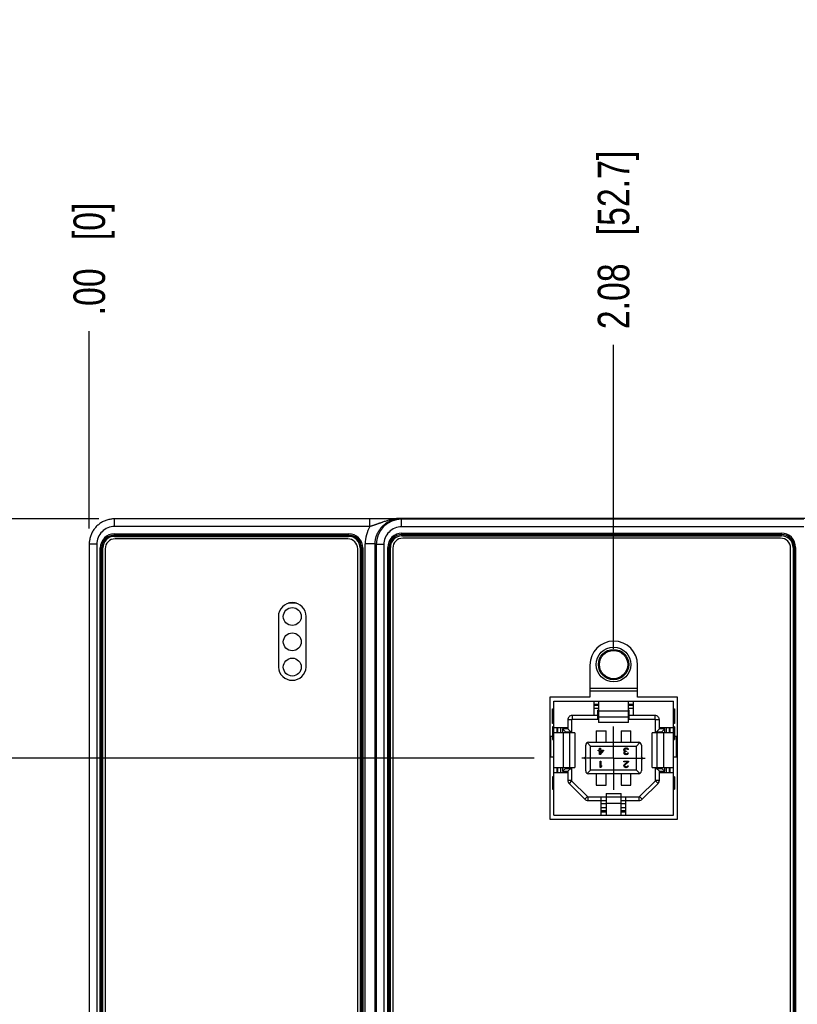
# Model space of a CAD drawing. Header units: inches. Extents: x 0 to 34, y 0 to 22.
# Tile 19 of 111: x 7 to 10, y 14.4 to 18.3. Entities that reach past the tile are written whole.
import ezdxf

# ---------------------------------------------------------------- set-up
doc = ezdxf.new("R2010")
doc.units = ezdxf.units.IN
doc.header["$LTSCALE"] = 1.87
doc.header["$MEASUREMENT"] = 0
doc.linetypes.add('CENTER', pattern=[0.6, 0.375, -0.075, 0.075, -0.075])
doc.layers.get('0').update_dxf_attribs({"linetype": 'CONTINUOUS'})
doc.layers.add('02___PRT_ALL_AXES', color=7, linetype='CONTINUOUS')
doc.layers.add('DIMENSIONS', color=7, linetype='CONTINUOUS')
doc.styles.get("Standard").update_dxf_attribs({"font": 'txt', "width": 0.8})
doc.dimstyles.new('DIMSTYLE_1', dxfattribs={"dimtxt": 0.125, "dimasz": 0.18, "dimexe": 0.125, "dimexo": 0.0625, "dimgap": 0.09, "dimtad": 0, "dimtih": 1, "dimtoh": 1, "dimzin": 4, "dimdsep": 46, "dimtxsty": 'STANDARD', "dimblk": '_FILLED', "dimblk1": '_FILLED', "dimblk2": '_FILLED', "dimcen": 0.09, "dimadec": 0, "dimazin": 0, "dimtp": 0.01, "dimtm": 0.01, "dimtfac": 1, "dimtofl": 0, "dimtmove": 0, "dimatfit": 3, "dimldrblk": '_FILLED', "dimfxl": 1, "dimtolj": 1, "dimtzin": 4, "dimarcsym": 0})

# ---------------------------------------------------------------- blocks, each defined once
blk = doc.blocks.new('*D15')
at = {"layer": 'DIMENSIONS', "color": 2, "linetype": 'CONTINUOUS'}
blk.add_line((8.9974, 15.3523), (6.549, 15.3523), dxfattribs=at)
at = {"layer": 'DIMENSIONS', "color": 2, "linetype": 'CONTINUOUS', "insert": (6.4865, 15.4148), "char_height": 0.125, "width": 0.825, "attachment_point": 3, "rotation": 0, "line_spacing_factor": 0.9}
blk.add_mtext('.95{\\Ftxt.shx;\\W1.000000;\\H0.125000; }[24]', dxfattribs=at)
blk = doc.blocks.new('_FILLED')
at = {"color": 0, "linetype": 'BYBLOCK'}
blk.add_solid([(0, 0), (-1, 0.174), (-1, -0.174)], dxfattribs=at)
blk = doc.blocks.new('*D16')
at = {"layer": 'DIMENSIONS', "color": 2, "linetype": 'CONTINUOUS'}
blk.add_line((7.274, 16.2988), (6.549, 16.2988), dxfattribs=at)
at = {"layer": 'DIMENSIONS', "color": 2, "linetype": 'CONTINUOUS', "insert": (6.4865, 16.3613), "char_height": 0.125, "width": 0.725, "attachment_point": 3, "rotation": 0, "line_spacing_factor": 0.9}
blk.add_mtext('.00{\\Ftxt.shx;\\W1.000000;\\H0.125000; }[0]', dxfattribs=at)
blk = doc.blocks.new('*D17')
at = {"layer": 'DIMENSIONS', "color": 2, "linetype": 'CONTINUOUS'}
blk.add_line((8.841, 13.5195), (6.549, 13.5195), dxfattribs=at)
at = {"layer": 'DIMENSIONS', "color": 2, "linetype": 'CONTINUOUS', "insert": (6.4865, 13.582), "char_height": 0.125, "width": 1.125, "attachment_point": 3, "rotation": 0, "line_spacing_factor": 0.9}
blk.add_mtext('2.78{\\Ftxt.shx;\\W1.000000;\\H0.125000; }[70.6]', dxfattribs=at)
blk = doc.blocks.new('*D18')
at = {"layer": 'DIMENSIONS', "color": 2, "linetype": 'CONTINUOUS'}
for p, q in [((6.8709, 13.7801), (6.549, 13.7801)), ((6.9507, 13.6603), (6.8709, 13.7801)), ((7.5945, 13.6603), (6.9507, 13.6603))]:
    blk.add_line(p, q, dxfattribs=at)
at = {"layer": 'DIMENSIONS', "color": 2, "linetype": 'CONTINUOUS', "insert": (6.4865, 13.8426), "char_height": 0.125, "width": 0.925, "attachment_point": 3, "rotation": 0, "line_spacing_factor": 0.9}
blk.add_mtext('2.64{\\Ftxt.shx;\\W1.000000;\\H0.125000; }[67]', dxfattribs=at)
blk = doc.blocks.new('*D19')
at = {"layer": 'DIMENSIONS', "color": 2, "linetype": 'CONTINUOUS'}
blk.add_line((7.274, 12.8317), (6.4399, 12.8317), dxfattribs=at)
at = {"layer": 'DIMENSIONS', "color": 2, "linetype": 'CONTINUOUS', "insert": (6.3774, 12.8942), "char_height": 0.125, "width": 1.125, "attachment_point": 3, "rotation": 0, "line_spacing_factor": 0.9}
blk.add_mtext('3.47{\\Ftxt.shx;\\W1.000000;\\H0.125000; }[88.1]', dxfattribs=at)
blk = doc.blocks.new('*D20')
at = {"layer": 'DIMENSIONS', "color": 2, "linetype": 'CONTINUOUS'}
blk.add_line((9.3115, 15.7849), (9.3115, 16.9873), dxfattribs=at)
at = {"layer": 'DIMENSIONS', "color": 2, "linetype": 'CONTINUOUS', "insert": (9.249, 17.0498), "char_height": 0.125, "width": 1.125, "attachment_point": 1, "rotation": 90, "line_spacing_factor": 0.9}
blk.add_mtext('2.08{\\Ftxt.shx;\\W1.000000;\\H0.125000; }[52.7]', dxfattribs=at)
blk = doc.blocks.new('*D21')
at = {"layer": 'DIMENSIONS', "color": 2, "linetype": 'CONTINUOUS'}
blk.add_line((7.2365, 16.2613), (7.2365, 17.0421), dxfattribs=at)
at = {"layer": 'DIMENSIONS', "color": 2, "linetype": 'CONTINUOUS', "insert": (7.174, 17.1046), "char_height": 0.125, "width": 0.725, "attachment_point": 1, "rotation": 90, "line_spacing_factor": 0.9}
blk.add_mtext('.00{\\Ftxt.shx;\\W1.000000;\\H0.125000; }[0]', dxfattribs=at)
blk = doc.blocks.new('*D22')
at = {"layer": 'DIMENSIONS', "color": 2, "linetype": 'CONTINUOUS'}
blk.add_line((11.1846, 14.5132), (11.1846, 16.9873), dxfattribs=at)
at = {"layer": 'DIMENSIONS', "color": 2, "linetype": 'CONTINUOUS', "insert": (11.1221, 17.0498), "char_height": 0.125, "width": 1.225, "attachment_point": 1, "rotation": 90, "line_spacing_factor": 0.9}
blk.add_mtext('3.95{\\Ftxt.shx;\\W1.000000;\\H0.125000; }[100.3]', dxfattribs=at)
blk = doc.blocks.new('*D23')
at = {"layer": 'DIMENSIONS', "color": 2, "linetype": 'CONTINUOUS'}
blk.add_line((13.0446, 14.5132), (13.0446, 16.9873), dxfattribs=at)
at = {"layer": 'DIMENSIONS', "color": 2, "linetype": 'CONTINUOUS', "insert": (12.9821, 17.0498), "char_height": 0.125, "width": 1.225, "attachment_point": 1, "rotation": 90, "line_spacing_factor": 0.9}
blk.add_mtext('5.81{\\Ftxt.shx;\\W1.000000;\\H0.125000; }[147.5]', dxfattribs=at)
blk = doc.blocks.new('*D24')
at = {"layer": 'DIMENSIONS', "color": 2, "linetype": 'CONTINUOUS'}
blk.add_line((16.7646, 14.5132), (16.7646, 16.9873), dxfattribs=at)
at = {"layer": 'DIMENSIONS', "color": 2, "linetype": 'CONTINUOUS', "insert": (16.7021, 17.0498), "char_height": 0.125, "width": 1.025, "attachment_point": 1, "rotation": 90, "line_spacing_factor": 0.9}
blk.add_mtext('9.53{\\Ftxt.shx;\\W1.000000;\\H0.125000; }[242]', dxfattribs=at)
blk = doc.blocks.new('*D29')
at = {"layer": 'DIMENSIONS', "color": 2, "linetype": 'CONTINUOUS'}
blk.add_line((7.861, 13.2732), (6.549, 13.2732), dxfattribs=at)
at = {"layer": 'DIMENSIONS', "color": 2, "linetype": 'CONTINUOUS', "insert": (6.4865, 13.3357), "char_height": 0.125, "width": 1.125, "attachment_point": 3, "rotation": 0, "line_spacing_factor": 0.9}
blk.add_mtext('3.03{\\Ftxt.shx;\\W1.000000;\\H0.125000; }[76.9]', dxfattribs=at)

msp = doc.modelspace()

# ---------------------------------------------------------------- linework, layer by layer
at = {"color": 7, "linetype": 'CONTINUOUS'}
for p, q in [((7.3365, 16.2688), (7.3365, 16.2988)), ((8.3503, 16.2988), (7.3365, 16.2988)), ((8.347, 16.2688), (8.347, 16.2988)), ((8.3576, 16.2988), (8.3503, 16.2988)), ((8.3652, 16.2989), (8.3576, 16.2988)), ((8.373, 16.2989), (8.3652, 16.2989)), ((8.3809, 16.2989), (8.373, 16.2989)), ((8.3885, 16.299), (8.3809, 16.2989)), ((8.3954, 16.299), (8.3885, 16.299)), ((8.4016, 16.2991), (8.3954, 16.299)), ((8.4099, 16.2992), (8.4016, 16.2991)), ((8.4189, 16.2993), (8.4099, 16.2992)), ((8.4261, 16.2994), (8.4189, 16.2993)), ((8.4342, 16.2995), (8.4261, 16.2994)), ((8.452, 16.2998), (8.4342, 16.2995)), ((8.4525, 16.2998), (8.452, 16.2998)), ((8.4532, 16.2998), (8.4525, 16.2998)), ((8.4525, 16.2998), (8.4617, 16.2997)), ((17.8766, 16.2998), (8.4532, 16.2998)), ((8.4617, 16.2997), (8.468, 16.2996)), ((8.468, 16.2996), (8.4724, 16.2975)), ((8.4724, 16.2675), (8.4724, 16.2975)), ((10.0646, 16.2975), (8.4724, 16.2975)), ((8.347, 16.2688), (7.3365, 16.2688)), ((10.0646, 16.2675), (8.4724, 16.2675)), ((7.3363, 16.2295), (7.3363, 16.2397)), ((7.3363, 16.2397), (8.2631, 16.2397)), ((7.3363, 16.2348), (8.2631, 16.2348)), ((7.3363, 16.2345), (8.2631, 16.2345)), ((7.3363, 16.2295), (8.2631, 16.2295)), ((8.2595, 16.2199), (7.339, 16.2199)), ((8.2631, 16.2295), (8.2631, 16.2397)), ((8.4742, 16.2321), (8.4742, 16.2423)), ((8.4742, 16.2423), (9.976, 16.2423)), ((8.4742, 16.2374), (9.976, 16.2374)), ((8.4742, 16.237), (9.976, 16.237)), ((8.4742, 16.2321), (9.976, 16.2321)), ((9.9728, 16.2225), (8.4774, 16.2225)), ((9.976, 16.2321), (9.976, 16.2423)), ((7.2365, 16.1988), (7.2365, 12.9317)), ((7.2665, 16.1988), (7.2365, 16.1988)), ((7.2665, 16.1988), (7.2665, 12.9317)), ((7.2803, 12.9469), (7.2803, 16.1837)), ((7.2803, 16.1837), (7.2904, 16.1837)), ((7.2852, 12.9469), (7.2852, 16.1837)), ((7.2855, 12.9469), (7.2855, 16.1837)), ((7.2904, 12.9469), (7.2904, 16.1837)), ((7.2997, 16.1805), (7.2997, 12.95)), ((8.2988, 12.95), (8.2989, 16.1805)), ((8.3089, 16.1837), (8.3089, 12.9469)), ((8.3089, 16.1837), (8.3191, 16.1837)), ((8.3138, 16.1837), (8.3138, 12.9469)), ((8.3142, 16.1837), (8.3142, 12.9469)), ((8.3191, 16.1837), (8.3191, 12.9469)), ((8.3286, 12.9309), (8.3286, 16.1997)), ((8.368, 16.1997), (8.3286, 16.1997)), ((8.368, 12.9309), (8.368, 16.1997)), ((8.368, 16.1997), (8.3724, 16.1975)), ((8.3724, 16.1975), (8.3724, 12.9331)), ((8.4024, 16.1975), (8.3724, 16.1975)), ((8.4024, 16.1975), (8.4024, 12.9331)), ((8.4182, 12.9443), (8.4182, 16.1863)), ((8.4182, 16.1863), (8.4284, 16.1863)), ((8.4231, 12.9443), (8.4231, 16.1863)), ((8.4234, 12.9443), (8.4234, 16.1863)), ((8.4284, 12.9443), (8.4284, 16.1863)), ((8.438, 16.1831), (8.438, 12.9475)), ((10.0122, 12.9475), (10.0122, 16.1831)), ((10.0218, 16.1863), (10.0218, 12.9443)), ((10.0218, 16.1863), (10.032, 16.1863)), ((10.0267, 16.1863), (10.0267, 12.9443)), ((10.0271, 16.1863), (10.0271, 12.9443)), ((10.032, 16.1863), (10.032, 12.9443)), ((8.0566, 15.9648), (8.0235, 15.9648)), ((7.9849, 15.9123), (7.985, 15.7123)), ((8.0951, 15.7123), (8.0952, 15.9123)), ((9.2179, 15.7204), (9.2179, 15.5936)), ((9.4069, 15.5936), (9.4069, 15.7204)), ((9.0599, 15.5936), (9.0599, 15.111)), ((9.2179, 15.5936), (9.0599, 15.5936)), ((9.4069, 15.6272), (9.2179, 15.6272)), ((9.4069, 15.6172), (9.2179, 15.6172)), ((9.565, 15.5936), (9.4069, 15.5936)), ((9.565, 15.111), (9.565, 15.5936)), ((9.0748, 15.1268), (9.0748, 15.5778)), ((9.0748, 15.5778), (9.5482, 15.5778)), ((9.2328, 15.5778), (9.2328, 15.5204)), ((9.2328, 15.5653), (9.2524, 15.5653)), ((9.2328, 15.5613), (9.2524, 15.5613)), ((9.2524, 15.5778), (9.2524, 15.4924)), ((9.3705, 15.4924), (9.3705, 15.5778)), ((9.3705, 15.5653), (9.3902, 15.5653)), ((9.3705, 15.5613), (9.3902, 15.5613)), ((9.3902, 15.5204), (9.3902, 15.5778)), ((9.5482, 15.1268), (9.5482, 15.5778)), ((9.0702, 15.4889), (9.0702, 15.5476)), ((9.0702, 15.5476), (9.0748, 15.5476)), ((9.1472, 15.5204), (9.1472, 15.5054)), ((9.2491, 15.5204), (9.1472, 15.5204)), ((9.2328, 15.5495), (9.2524, 15.5495)), ((9.2491, 15.5054), (9.2491, 15.5416)), ((9.2524, 15.5416), (9.2491, 15.5416)), ((9.2524, 15.5298), (9.2491, 15.5298)), ((9.2524, 15.5392), (9.3705, 15.5392)), ((9.3705, 15.5141), (9.2524, 15.5141)), ((9.3705, 15.5495), (9.3902, 15.5495)), ((9.3739, 15.5416), (9.3705, 15.5416)), ((9.3739, 15.5298), (9.3705, 15.5298)), ((9.3739, 15.5054), (9.3739, 15.5416)), ((9.4758, 15.5204), (9.3739, 15.5204)), ((9.4758, 15.5054), (9.4758, 15.5204)), ((9.5482, 15.5476), (9.5528, 15.5476)), ((9.5528, 15.5476), (9.5528, 15.4889)), ((9.0748, 15.4889), (9.0702, 15.4889)), ((9.0702, 15.4753), (9.0702, 15.4261)), ((9.0748, 15.4753), (9.0702, 15.4753)), ((9.1302, 15.4724), (9.0748, 15.4724)), ((9.0873, 15.4724), (9.0873, 15.4527)), ((9.091, 15.4527), (9.091, 15.4724)), ((9.1028, 15.4527), (9.1028, 15.4724)), ((9.1302, 15.5034), (9.1302, 15.4678)), ((9.1452, 15.5034), (9.1302, 15.5034)), ((9.1452, 15.5034), (9.1452, 15.456)), ((9.2491, 15.5054), (9.1472, 15.5054)), ((9.3705, 15.4924), (9.2524, 15.4924)), ((9.4758, 15.5054), (9.3739, 15.5054)), ((9.4778, 15.456), (9.4778, 15.5034)), ((9.4928, 15.5034), (9.4778, 15.5034)), ((9.4928, 15.4678), (9.4928, 15.5034)), ((9.5482, 15.4724), (9.4928, 15.4724)), ((9.5202, 15.4724), (9.5202, 15.4527)), ((9.532, 15.4724), (9.532, 15.4527)), ((9.5357, 15.4527), (9.5357, 15.4724)), ((9.5528, 15.4889), (9.5482, 15.4889)), ((9.5528, 15.4753), (9.5482, 15.4753)), ((9.5528, 15.4753), (9.5528, 15.4261)), ((9.0702, 15.4377), (9.0599, 15.4377)), ((9.0631, 15.3574), (9.0631, 15.4377)), ((9.1589, 15.4527), (9.0748, 15.4527)), ((9.1089, 15.4678), (9.1089, 15.4527)), ((9.1089, 15.4678), (9.1207, 15.456)), ((9.1302, 15.4678), (9.1089, 15.4678)), ((9.1135, 15.3149), (9.1135, 15.4527)), ((9.1207, 15.456), (9.1207, 15.4527)), ((9.1207, 15.456), (9.1452, 15.456)), ((9.1302, 15.4678), (9.142, 15.456)), ((9.1387, 15.3149), (9.1387, 15.4527)), ((9.1589, 15.4527), (9.1589, 15.3149)), ((9.2426, 15.4599), (9.2426, 15.4149)), ((9.2426, 15.4599), (9.282, 15.4599)), ((9.282, 15.4149), (9.282, 15.4599)), ((9.341, 15.4599), (9.341, 15.4149)), ((9.341, 15.4599), (9.3804, 15.4599)), ((9.3804, 15.4149), (9.3804, 15.4599)), ((9.4641, 15.3149), (9.4641, 15.4527)), ((9.5482, 15.4527), (9.4641, 15.4527)), ((9.4778, 15.456), (9.5022, 15.456)), ((9.4928, 15.4678), (9.481, 15.456)), ((9.4843, 15.3149), (9.4843, 15.4527)), ((9.5141, 15.4678), (9.4928, 15.4678)), ((9.5141, 15.4678), (9.5022, 15.456)), ((9.5022, 15.4527), (9.5022, 15.456)), ((9.5094, 15.4527), (9.5094, 15.3149)), ((9.5141, 15.4527), (9.5141, 15.4678)), ((9.565, 15.4377), (9.5528, 15.4377)), ((9.5599, 15.4377), (9.5599, 15.3574)), ((9.0702, 15.4261), (9.0748, 15.4261)), ((9.2013, 15.3581), (9.2013, 15.4031)), ((9.2074, 15.4134), (9.2209, 15.3999)), ((9.2131, 15.4149), (9.4099, 15.4149)), ((9.2209, 15.3046), (9.2209, 15.3999)), ((9.2209, 15.3999), (9.402, 15.3999)), ((9.402, 15.3999), (9.4156, 15.4134)), ((9.402, 15.3046), (9.402, 15.3999)), ((9.4217, 15.4031), (9.4217, 15.3581)), ((9.5482, 15.4261), (9.5528, 15.4261)), ((9.0599, 15.3574), (9.0748, 15.3574)), ((9.1977, 15.3545), (9.2013, 15.3581)), ((9.2511, 15.3809), (9.2511, 15.3841)), ((9.2511, 15.3841), (9.2564, 15.3841)), ((9.2564, 15.3809), (9.2511, 15.3809)), ((9.2564, 15.3841), (9.2564, 15.3916)), ((9.2564, 15.3916), (9.2595, 15.3916)), ((9.2564, 15.3664), (9.2564, 15.3809)), ((9.2595, 15.3664), (9.2564, 15.3664)), ((9.2595, 15.3916), (9.2595, 15.3841)), ((9.2595, 15.3841), (9.2721, 15.3841)), ((9.2595, 15.3809), (9.2595, 15.3707)), ((9.2595, 15.3664), (9.2721, 15.3809)), ((9.2684, 15.3809), (9.2595, 15.3707)), ((9.2684, 15.3809), (9.2595, 15.3809)), ((9.2721, 15.3841), (9.2721, 15.3809)), ((9.3522, 15.3874), (9.3516, 15.3857)), ((9.3516, 15.3836), (9.3516, 15.3857)), ((9.3516, 15.3836), (9.3522, 15.3815)), ((9.3532, 15.389), (9.3522, 15.3874)), ((9.3522, 15.3815), (9.3532, 15.3799)), ((9.3527, 15.3756), (9.3522, 15.3734)), ((9.3522, 15.3723), (9.3522, 15.3734)), ((9.3522, 15.3723), (9.3527, 15.3702)), ((9.3537, 15.3772), (9.3527, 15.3756)), ((9.3527, 15.3702), (9.3548, 15.3681)), ((9.3548, 15.39), (9.3532, 15.389)), ((9.3532, 15.3799), (9.3558, 15.3788)), ((9.3558, 15.3788), (9.3537, 15.3772)), ((9.3543, 15.3857), (9.3548, 15.3868)), ((9.3543, 15.3857), (9.3543, 15.3836)), ((9.3553, 15.3815), (9.3543, 15.3836)), ((9.3569, 15.3911), (9.3548, 15.39)), ((9.3548, 15.3868), (9.3558, 15.3879)), ((9.3548, 15.3734), (9.3558, 15.3756)), ((9.3548, 15.3734), (9.3548, 15.3723)), ((9.3558, 15.3707), (9.3548, 15.3723)), ((9.3548, 15.3681), (9.3569, 15.367)), ((9.3569, 15.3804), (9.3553, 15.3815)), ((9.3558, 15.3879), (9.3569, 15.3884)), ((9.3558, 15.3756), (9.3569, 15.3766)), ((9.3574, 15.3697), (9.3558, 15.3707)), ((9.359, 15.3916), (9.3569, 15.3911)), ((9.3569, 15.3884), (9.3595, 15.389)), ((9.36, 15.3799), (9.3569, 15.3804)), ((9.3569, 15.3766), (9.36, 15.3777)), ((9.3569, 15.367), (9.3606, 15.3664)), ((9.36, 15.3691), (9.3574, 15.3697)), ((9.359, 15.3916), (9.3632, 15.3916)), ((9.3627, 15.389), (9.3595, 15.389)), ((9.36, 15.3799), (9.3621, 15.3799)), ((9.3621, 15.3777), (9.36, 15.3777)), ((9.36, 15.3691), (9.3621, 15.3691)), ((9.3616, 15.3664), (9.3606, 15.3664)), ((9.3616, 15.3664), (9.3653, 15.367)), ((9.3621, 15.3799), (9.3621, 15.3777)), ((9.3648, 15.3697), (9.3621, 15.3691)), ((9.3627, 15.389), (9.3653, 15.3884)), ((9.3653, 15.3911), (9.3632, 15.3916)), ((9.3663, 15.3707), (9.3648, 15.3697)), ((9.3674, 15.39), (9.3653, 15.3911)), ((9.3653, 15.3884), (9.3663, 15.3879)), ((9.3653, 15.367), (9.3674, 15.3681)), ((9.3663, 15.3879), (9.3674, 15.3868)), ((9.3674, 15.3723), (9.3663, 15.3707)), ((9.369, 15.389), (9.3674, 15.39)), ((9.3674, 15.3868), (9.3679, 15.3857)), ((9.3674, 15.3723), (9.37, 15.3723)), ((9.3674, 15.3681), (9.3695, 15.3702)), ((9.3705, 15.3857), (9.3679, 15.3857)), ((9.37, 15.3874), (9.369, 15.389)), ((9.3695, 15.3702), (9.37, 15.3723)), ((9.3705, 15.3857), (9.37, 15.3874)), ((9.4253, 15.3545), (9.4217, 15.3581)), ((9.5482, 15.3574), (9.565, 15.3574)), ((9.1977, 15.35), (9.2013, 15.3464)), ((9.2013, 15.3015), (9.2013, 15.3464)), ((9.2579, 15.3153), (9.2579, 15.3405)), ((9.2579, 15.3405), (9.2611, 15.3405)), ((9.2611, 15.3405), (9.2611, 15.3196)), ((9.2642, 15.3233), (9.2611, 15.3196)), ((9.2611, 15.3153), (9.2642, 15.319)), ((9.2642, 15.3233), (9.2642, 15.319)), ((9.3516, 15.3378), (9.3516, 15.3405)), ((9.3516, 15.3405), (9.3705, 15.3405)), ((9.3663, 15.3378), (9.3516, 15.3378)), ((9.3522, 15.3244), (9.3516, 15.3222)), ((9.3516, 15.3212), (9.3516, 15.3222)), ((9.3516, 15.3212), (9.3522, 15.319)), ((9.3532, 15.326), (9.3522, 15.3244)), ((9.3522, 15.319), (9.3543, 15.3169)), ((9.3663, 15.3378), (9.3532, 15.326)), ((9.3543, 15.3169), (9.3564, 15.3158)), ((9.3548, 15.3222), (9.3558, 15.3244)), ((9.3548, 15.3222), (9.3548, 15.3212)), ((9.3558, 15.3196), (9.3548, 15.3212)), ((9.3558, 15.3244), (9.3705, 15.3378)), ((9.3574, 15.3185), (9.3558, 15.3196)), ((9.36, 15.3179), (9.3574, 15.3185)), ((9.36, 15.3179), (9.3621, 15.3179)), ((9.3648, 15.3185), (9.3621, 15.3179)), ((9.3663, 15.3196), (9.3648, 15.3185)), ((9.3653, 15.3158), (9.3674, 15.3169)), ((9.3674, 15.3212), (9.3663, 15.3196)), ((9.3674, 15.3212), (9.37, 15.3212)), ((9.3674, 15.3169), (9.3695, 15.319)), ((9.3695, 15.319), (9.37, 15.3212)), ((9.3705, 15.3405), (9.3705, 15.3378)), ((9.4253, 15.35), (9.4217, 15.3464)), ((9.4217, 15.3464), (9.4217, 15.3015)), ((9.0702, 15.2785), (9.0702, 15.2292)), ((9.0748, 15.2785), (9.0702, 15.2785)), ((9.0748, 15.3149), (9.1589, 15.3149)), ((9.0748, 15.2952), (9.1302, 15.2952)), ((9.0873, 15.3149), (9.0873, 15.2952)), ((9.091, 15.2952), (9.091, 15.3149)), ((9.1028, 15.2952), (9.1028, 15.3149)), ((9.1089, 15.3149), (9.1089, 15.2997)), ((9.1089, 15.2997), (9.1207, 15.3115)), ((9.1089, 15.2997), (9.1302, 15.2997)), ((9.1207, 15.3149), (9.1207, 15.3115)), ((9.1207, 15.3115), (9.1452, 15.3115)), ((9.1302, 15.2997), (9.142, 15.3115)), ((9.1302, 15.2997), (9.1302, 15.2641)), ((9.1452, 15.3115), (9.1452, 15.2641)), ((9.2209, 15.3046), (9.2074, 15.2911)), ((9.4099, 15.2897), (9.2131, 15.2897)), ((9.402, 15.3046), (9.2209, 15.3046)), ((9.2426, 15.2897), (9.2426, 15.2446)), ((9.2611, 15.3153), (9.2579, 15.3153)), ((9.282, 15.2446), (9.282, 15.2897)), ((9.341, 15.2897), (9.341, 15.2446)), ((9.3564, 15.3158), (9.3595, 15.3153)), ((9.3616, 15.3153), (9.3595, 15.3153)), ((9.3616, 15.3153), (9.3653, 15.3158)), ((9.3804, 15.2446), (9.3804, 15.2897)), ((9.4156, 15.2911), (9.402, 15.3046)), ((9.4641, 15.3149), (9.5482, 15.3149)), ((9.4778, 15.2641), (9.4778, 15.3115)), ((9.4778, 15.3115), (9.5022, 15.3115)), ((9.4928, 15.2997), (9.481, 15.3115)), ((9.4928, 15.2641), (9.4928, 15.2997)), ((9.4928, 15.2997), (9.5141, 15.2997)), ((9.4928, 15.2952), (9.5482, 15.2952)), ((9.5022, 15.3115), (9.5022, 15.3149)), ((9.5141, 15.2997), (9.5022, 15.3115)), ((9.5141, 15.2997), (9.5141, 15.3149)), ((9.5202, 15.3149), (9.5202, 15.2952)), ((9.532, 15.3149), (9.532, 15.2952)), ((9.5357, 15.2952), (9.5357, 15.3149)), ((9.5528, 15.2785), (9.5482, 15.2785)), ((9.5528, 15.2785), (9.5528, 15.2292)), ((9.1302, 15.2641), (9.1452, 15.2641)), ((9.1457, 15.2627), (9.1352, 15.2521)), ((9.1352, 15.2521), (9.1982, 15.1891)), ((9.1457, 15.2627), (9.2087, 15.1997)), ((9.2426, 15.2446), (9.282, 15.2446)), ((9.341, 15.2446), (9.3804, 15.2446)), ((9.4142, 15.1997), (9.4772, 15.2627)), ((9.4248, 15.1891), (9.4878, 15.2521)), ((9.4878, 15.2521), (9.4772, 15.2627)), ((9.4778, 15.2641), (9.4928, 15.2641)), ((9.0702, 15.2292), (9.0748, 15.2292)), ((9.1982, 15.1891), (9.2087, 15.1997)), ((9.282, 15.2121), (9.282, 15.1268)), ((9.282, 15.2121), (9.341, 15.2121)), ((9.341, 15.1268), (9.341, 15.2121)), ((9.4142, 15.1997), (9.4248, 15.1891)), ((9.5482, 15.2292), (9.5528, 15.2292)), ((9.2102, 15.1991), (9.2102, 15.1842)), ((9.2102, 15.1991), (9.282, 15.1991)), ((9.2102, 15.1842), (9.282, 15.1842)), ((9.2623, 15.1268), (9.2623, 15.1991)), ((9.2623, 15.1724), (9.282, 15.1724)), ((9.341, 15.1978), (9.282, 15.1978)), ((9.341, 15.1727), (9.282, 15.1727)), ((9.341, 15.1991), (9.4128, 15.1991)), ((9.341, 15.1842), (9.4128, 15.1842)), ((9.341, 15.1724), (9.3607, 15.1724)), ((9.3607, 15.1268), (9.3607, 15.1991)), ((9.4128, 15.1842), (9.4128, 15.1991)), ((9.0748, 15.1268), (9.5482, 15.1268)), ((9.282, 15.155), (9.2623, 15.155)), ((9.282, 15.1432), (9.2623, 15.1432)), ((9.2623, 15.1393), (9.282, 15.1393)), ((9.3607, 15.155), (9.341, 15.155)), ((9.3607, 15.1432), (9.341, 15.1432)), ((9.341, 15.1393), (9.3607, 15.1393)), ((9.0599, 15.111), (9.565, 15.111))]:
    msp.add_line(p, q, dxfattribs=at)
msp.add_lwpolyline([(7.3365, 16.2988), (7.3329, 16.2988), (7.329, 16.2986), (7.3252, 16.2982), (7.3214, 16.2977), (7.3176, 16.297), (7.3139, 16.2962), (7.3101, 16.2953), (7.3064, 16.2942), (7.3028, 16.293), (7.2992, 16.2916), (7.2957, 16.2901), (7.2922, 16.2885), (7.2888, 16.2867), (7.2854, 16.2848), (7.2822, 16.2828), (7.279, 16.2807), (7.2759, 16.2784), (7.2729, 16.276), (7.27, 16.2735), (7.2671, 16.2709), (7.2644, 16.2682), (7.2618, 16.2654), (7.2593, 16.2625), (7.2569, 16.2594), (7.2547, 16.2563), (7.2525, 16.2532), (7.2505, 16.2499), (7.2486, 16.2466), (7.2468, 16.2431), (7.2452, 16.2397), (7.2437, 16.2361), (7.2423, 16.2325), (7.2411, 16.2289), (7.24, 16.2252), (7.2391, 16.2215), (7.2383, 16.2177), (7.2376, 16.2139), (7.2371, 16.2101), (7.2368, 16.2063), (7.2365, 16.2025), (7.2365, 16.1988)], dxfattribs=at)
for centre, radius in [((8.04, 15.9123), 0.0354), ((8.04, 15.8123), 0.0354), ((9.3115, 15.7224), 0.0689), ((8.04, 15.7123), 0.0354), ((9.3115, 15.7224), 0.06), ((9.3115, 15.7224), 0.056)]:
    msp.add_circle(centre, radius, dxfattribs=at)
for centre, radius, start, end in [((8.4724, 16.1975), 0.1, 90, 179.9966), ((7.3365, 16.1988), 0.07, 89.9965, 180.0035), ((8.468, 16.1997), 0.1394, 150.2361, 179.9996), ((8.4724, 16.1975), 0.07, 89.9946, 179.998), ((7.3363, 16.1837), 0.056, 90, 180), ((7.3363, 16.1837), 0.0511, 90, 180), ((7.3363, 16.1837), 0.0508, 90, 180), ((7.3363, 16.1837), 0.0458, 90, 180), ((7.339, 16.1805), 0.0394, 89.9998, 179.9998), ((8.2595, 16.1805), 0.0394, 359.9998, 89.9998), ((8.2631, 16.1837), 0.056, 0, 90), ((8.2631, 16.1837), 0.0511, 0, 90), ((8.2631, 16.1837), 0.0508, 0, 90), ((8.2631, 16.1837), 0.0458, 0, 90), ((8.4742, 16.1863), 0.056, 90, 180), ((8.4742, 16.1863), 0.0511, 90, 180), ((8.4742, 16.1863), 0.0508, 90, 180), ((8.4742, 16.1863), 0.0458, 90, 180), ((8.4774, 16.1831), 0.0394, 90, 180), ((9.9728, 16.1831), 0.0394, 0, 90), ((9.976, 16.1863), 0.056, 0, 90), ((9.976, 16.1863), 0.0511, 0, 90), ((9.976, 16.1863), 0.0508, 0, 90), ((9.976, 16.1863), 0.0458, 0, 90), ((8.04, 15.9123), 0.0551, 359.9998, 179.9998), ((9.3124, 15.7204), 0.0945, 0, 180), ((8.04, 15.715), 0.0551, 182.7859, 357.2137), ((9.1472, 15.5034), 0.017, 89.9958, 180.0042), ((9.4758, 15.5034), 0.017, 359.9979, 90.0042), ((9.1472, 15.5034), 0.00202, 90, 180), ((9.4758, 15.5034), 0.00202, 0, 90), ((9.2131, 15.4031), 0.0118, 90, 180), ((9.4099, 15.4031), 0.0118, 0, 90), ((9.1999, 15.3523), 0.00315, 135, 225), ((9.4231, 15.3523), 0.00315, 315, 45), ((9.2131, 15.3015), 0.0118, 180, 270), ((9.4099, 15.3015), 0.0118, 270, 360), ((9.1472, 15.2641), 0.017, 179.9949, 225.0103), ((9.1472, 15.2641), 0.00202, 180, 225), ((9.4758, 15.2641), 0.00202, 315, 360), ((9.4758, 15.2641), 0.017, 314.9897, 0.0113), ((9.2102, 15.2011), 0.00202, 225, 270), ((9.4128, 15.2011), 0.00202, 270, 315), ((9.2102, 15.2011), 0.017, 224.9897, 270.0113), ((9.4128, 15.2011), 0.017, 269.9887, 315.0103)]:
    msp.add_arc(centre, radius, start, end, dxfattribs=at)
for points, knots in [([(8.4617, 16.2997), (8.4611, 16.2996), (8.4598, 16.2996), (8.4573, 16.2994), (8.453, 16.2991), (8.4468, 16.2984), (8.4396, 16.2973), (8.4324, 16.2959), (8.4253, 16.2943), (8.4182, 16.2924), (8.4112, 16.2903), (8.4042, 16.2881), (8.3985, 16.2861), (8.3938, 16.2845), (8.3903, 16.2832), (8.3869, 16.282), (8.3833, 16.2807), (8.3798, 16.2795), (8.3763, 16.2782), (8.3727, 16.277), (8.3691, 16.2757), (8.3655, 16.2745), (8.3625, 16.2735), (8.36, 16.2727), (8.3582, 16.2721), (8.3564, 16.2716), (8.3545, 16.271), (8.3526, 16.2704), (8.3501, 16.2697), (8.3483, 16.2692), (8.347, 16.2688)], [0, 0, 0, 0, 0.015981, 0.031835, 0.063241, 0.125295, 0.186838, 0.248151, 0.309369, 0.370576, 0.43184, 0.493237, 0.554848, 0.585764, 0.616772, 0.647886, 0.67912, 0.71049, 0.742009, 0.77369, 0.805541, 0.837569, 0.869773, 0.885939, 0.902145, 0.918387, 0.934664, 0.950969, 0.967299, 1, 1, 1, 1]), ([(8.368, 16.1997), (8.368, 16.2013), (8.3681, 16.2046), (8.3684, 16.2095), (8.369, 16.2143), (8.3702, 16.2208), (8.3721, 16.2287), (8.3749, 16.2364), (8.3776, 16.2424), (8.3798, 16.2468), (8.3822, 16.2511), (8.3848, 16.2552), (8.3876, 16.2592), (8.3917, 16.2644), (8.3972, 16.2705), (8.4032, 16.276), (8.4084, 16.28), (8.4124, 16.2828), (8.4166, 16.2855), (8.4208, 16.2879), (8.4252, 16.2901), (8.4312, 16.2927), (8.4389, 16.2955), (8.4469, 16.2975), (8.4533, 16.2986), (8.4582, 16.2992), (8.4631, 16.2996), (8.4664, 16.2996), (8.468, 16.2996)], [0, 0, 0, 0, 0.031254, 0.062507, 0.093761, 0.125015, 0.187503, 0.249992, 0.281246, 0.312499, 0.343753, 0.375007, 0.406261, 0.437514, 0.500003, 0.562491, 0.593745, 0.624998, 0.656252, 0.687505, 0.718759, 0.750012, 0.8125, 0.874988, 0.906241, 0.937494, 0.968747, 1, 1, 1, 1])]:
    msp.add_open_spline(points, degree=3, knots=knots, dxfattribs=at)
at = {"layer": '02___PRT_ALL_AXES', "color": 7, "linetype": 'CENTER'}
for q in [(9.3115, 15.4769), (9.1865, 15.3518), (9.3115, 15.2268), (9.4365, 15.3518)]:
    msp.add_line((9.3115, 15.3518), q, dxfattribs=at)

# ---------------------------------------------------------------- dimensions: what is measured, and where the dimension line sits
at = {"layer": 'DIMENSIONS', "color": 2, "linetype": 'CONTINUOUS'}
for feature_location, offset, dtype, origin, picture, middle in [((11.1846, 14.5132), (0, 2.474), 1, (7.2365, 14.4507), '*D22', (11.1846, 17.6623)), ((13.0446, 14.5132), (0, 2.474), 1, (7.2365, 14.4507), '*D23', (13.0446, 17.6623)), ((9.31149, 15.78486), (0, 1.20241), 1, (7.23648, 16.19885), '*D20', (9.31149, 17.61228)), ((16.7646, 14.5132), (0, 2.474), 1, (7.2365, 14.4507), '*D24', (16.7646, 17.5623)), ((7.2364792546, 16.261345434), (0, 0.7807106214), 1, (7.2364792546, 16.198845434), '*D21', (7.2364792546, 17.4670560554)), ((7.2739640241, 16.2988302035), (-0.7249847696, -0.0000000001), 0, (7.3364640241, 16.2988302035), '*D16', (6.1239792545, 16.2988302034)), ((7.274, 12.8317), (-0.8341, 0), 0, (7.3365, 16.2988), '*D19', (5.8149, 12.8317)), ((8.841, 13.5195), (-2.292, 0), 0, (8.9035, 16.2988), '*D17', (5.924, 13.5195)), ((7.861, 13.2732), (-1.3121, 0), 0, (7.9235, 16.2988), '*D29', (5.924, 13.2732)), ((7.5945, 13.6603), (-1.0456, 0.1199), 0, (7.657, 16.2988), '*D18', (6.024, 13.7801)), ((8.9974, 15.3523), (-2.4484, 0), 0, (7.3365, 16.2988), '*D15', (6.074, 15.3523))]:
    dim = msp.add_ordinate_dim(feature_location=feature_location, offset=offset, dtype=dtype, origin=origin, dimstyle='DIMSTYLE_1', override={"dimtad": 1, "dimtih": 0, "dimtoh": 0}, dxfattribs=at)
    dim.commit()
    dim.dimension.update_dxf_attribs({"geometry": picture, "text_midpoint": middle})

doc.saveas('drawing.dxf')
